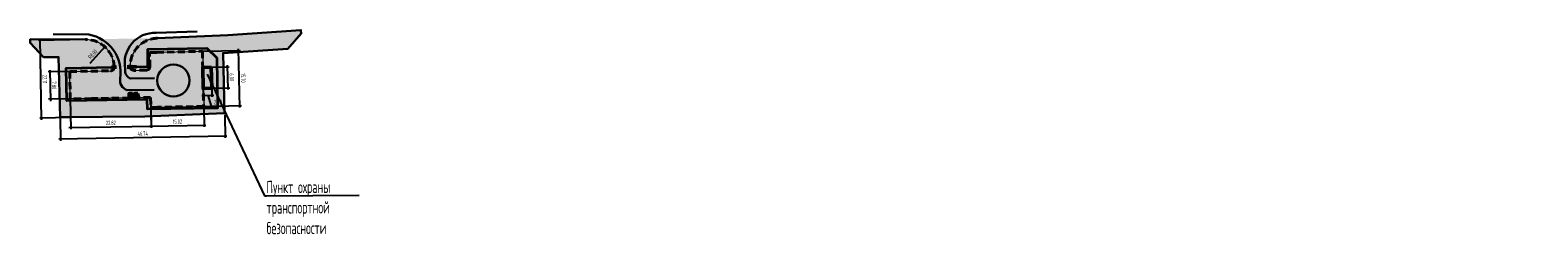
# Model space of a CAD drawing. Header units: metres. Extents: x 1286309 to 1322198, y 733861 to 790471.
# Tile 1 of 3: x 1286309 to 1286737, y 733861 to 733920. Entities that reach past the tile are written whole.
import ezdxf
from ezdxf import colors
from ezdxf.entities.mleader import LeaderData, LeaderLine
from ezdxf.math import Vec2, Vec3

# ---------------------------------------------------------------- set-up
doc = ezdxf.new("R2010")
doc.units = ezdxf.units.M
doc.linetypes.add('CENTER', pattern=[50.799999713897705, 31.75, -6.349999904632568, 6.349999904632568, -6.349999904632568])
doc.linetypes.add('JIS_02_2.0', pattern=[3, 2, -1])
for name, color, linetype, lineweight in [('020_razm_500', 22, 'Continuous', 25), ('110_kromka', 171, 'JIS_02_2.0', 40), ('Борт 100.30.15-ПВП', 7, 'Continuous', 50), ('газон', 84, 'Continuous', 25), ('движение', 44, 'OAD_dvizh', 30), ('Ограждение-ПВП', 7, 'ограждение2', 35)]:
    doc.layers.add(name, color=color, linetype=linetype, lineweight=lineweight)
doc.layers.add('140_constr_zdan', color=14, linetype='Continuous', lineweight=50, transparency=0.5)
doc.layers.add('300_z_dor', color=11, linetype='Continuous', lineweight=25, transparency=0.7)
doc.layers.add('выноски ПК', color=7, linetype='Continuous')
doc.styles.add('Geo_regular', font='cs_gost2304.shx', dxfattribs={"width": 0.75, "height": 2})
doc.styles.add('mp3_text', font='spds.shx', dxfattribs={"width": 0.75})
doc.linetypes.add('OAD_dvizh', pattern='A,15,-14.4,[1,arrow11,S=9,R=0,X=0,Y=0],-2.8,15', length=47.2)
doc.linetypes.add('ограждение2', pattern='A,0.25,-0.1,[132,ltypeshp.shx,S=0.1,R=0,X=-0.1,Y=0],-0.1,1', length=1.45)
doc.dimstyles.new('mp3_razmer_500', dxfattribs={"dimtxt": 1.25, "dimasz": 0.5, "dimexe": 0.5, "dimexo": 0, "dimgap": 0.5, "dimtad": 1, "dimzin": 1, "dimdsep": 46, "dimtxsty": 'mp3_text', "dimblk": 'OBLIQUE', "dimcen": 0, "dimdle": 0.5, "dimclrd": 256, "dimclre": 256, "dimclrt": 220, "dimazin": 0, "dimtfac": 1, "dimtmove": 1, "dimatfit": 3, "dimfxl": 1, "dimtolj": 1, "dimtzin": 9, "dimlwd": -1, "dimlwe": -1, "dimarcsym": 0})

# ---------------------------------------------------------------- blocks, each defined once
blk = doc.blocks.new('_None')
blk = doc.blocks.new('_Oblique')
at = {"color": 0, "linetype": 'ByBlock', "lineweight": -2}
blk.add_line((-0.5, -0.5), (0.5, 0.5), dxfattribs=at)
blk = doc.blocks.new('*D35')
at = {"layer": '020_razm_500', "transparency": 16777216}
for p, q in [((1286317.251827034, 733895.1171530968), (1286317.366186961, 733888.5750953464)), ((1286363.987346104, 733895.9341239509), (1286364.10170603, 733889.3920662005)), ((1286364.592890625, 733889.9007288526), (1286316.857524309, 733889.0662799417))]:
    blk.add_line(p, q, dxfattribs=at)
at = {"layer": 'DEFPOINTS', "color": 0, "lineweight": 20, "transparency": 16777216}
for p in [(1286317.251827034, 733895.1171530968), (1286363.987346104, 733895.9341239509), (1286317.357447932, 733889.0750189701)]:
    blk.add_point(p, dxfattribs=at)
at = {"layer": '020_razm_500', "transparency": 16777216, "xscale": 0.5, "yscale": 0.5, "zscale": 0.5}
for p, rotation in [((1286317.357447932, 733889.0750189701), 181.0014698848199), ((1286364.092967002, 733889.8919898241), 1.001469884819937)]:
    blk.add_blockref('_Oblique', p, dxfattribs=dict(at, rotation=rotation))
at = {"layer": '020_razm_500', "color": 220, "transparency": 16777216, "insert": (1286340.705544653, 733890.60833255), "char_height": 1.25, "attachment_point": 5, "rotation": 1.0014698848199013, "style": 'mp3_text'}
blk.add_mtext('\\A1;46.74', dxfattribs=at)
blk = doc.blocks.new('*D36')
at = {"layer": '020_razm_500', "transparency": 16777216}
for p, q in [((1286324.431567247, 733917.3548812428), (1286311.115472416, 733917.122106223)), ((1286312.010554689, 733894.5254554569), (1286311.606657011, 733917.630768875)), ((1286324.817986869, 733895.2494150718), (1286311.501892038, 733895.016640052))]:
    blk.add_line(p, q, dxfattribs=at)
at = {"layer": 'DEFPOINTS', "color": 0, "lineweight": 20, "transparency": 16777216}
for p in [(1286311.61539604, 733917.1308452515), (1286324.431567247, 733917.3548812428), (1286324.817986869, 733895.2494150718)]:
    blk.add_point(p, dxfattribs=at)
at = {"layer": '020_razm_500', "transparency": 16777216, "xscale": 0.5, "yscale": 0.5, "zscale": 0.5}
for p, rotation in [((1286311.61539604, 733917.1308452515), 91.00146988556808), ((1286312.001815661, 733895.0253790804), 271.0014698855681)]:
    blk.add_blockref('_Oblique', p, dxfattribs=dict(at, rotation=rotation))
at = {"layer": '020_razm_500', "color": 220, "transparency": 16777216, "insert": (1286312.933434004, 733906.0977749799), "char_height": 1.25, "attachment_point": 5, "rotation": 271.0014698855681, "style": 'mp3_text'}
blk.add_mtext('\\A1;22.11', dxfattribs=at)
blk = doc.blocks.new('*D37')
at = {"layer": '020_razm_500', "transparency": 16777216}
for p, q in [((1286360.153250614, 733909.5004037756), (1286365.279582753, 733909.6229575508)), ((1286364.935074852, 733903.1128642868), (1286364.76777563, 733910.1108647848)), ((1286360.296649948, 733903.5021176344), (1286365.422982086, 733903.6246714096))]:
    blk.add_line(p, q, dxfattribs=at)
at = {"layer": 'DEFPOINTS', "color": 0, "lineweight": 20, "transparency": 16777216}
for p in [(1286360.153250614, 733909.5004037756), (1286364.779725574, 733909.6110076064), (1286360.296649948, 733903.5021176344)]:
    blk.add_point(p, dxfattribs=at)
at = {"layer": '020_razm_500', "transparency": 16777216, "xscale": 0.5, "yscale": 0.5, "zscale": 0.5}
for p, rotation in [((1286364.779725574, 733909.6110076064), 91.36949316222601), ((1286364.923124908, 733903.6127214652), 271.369493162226)]:
    blk.add_blockref('_Oblique', p, dxfattribs=dict(at, rotation=rotation))
at = {"layer": '020_razm_500', "color": 220, "transparency": 16777216, "insert": (1286365.976103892, 733906.6387519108), "char_height": 1.25, "attachment_point": 5, "rotation": 271.36949316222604, "style": 'mp3_text'}
blk.add_mtext('\\A1;6.00', dxfattribs=at)
blk = doc.blocks.new('*D38')
at = {"layer": '020_razm_500', "transparency": 16777216}
for p, q in [((1286357.444203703, 733901.4783200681), (1286360.843232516, 733901.5595796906)), ((1286357.897335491, 733903.4447579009), (1286357.956010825, 733900.9904128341)), ((1286359.143718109, 733901.5189498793), (1286360.155637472, 733898.4172486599)), ((1286360.296649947, 733903.5021176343), (1286360.355325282, 733901.0477725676)), ((1286360.155637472, 733898.4172486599), (1286364.011678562, 733898.5094339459))]:
    blk.add_line(p, q, dxfattribs=at)
at = {"layer": 'DEFPOINTS', "color": 0, "lineweight": 20, "transparency": 16777216}
for p in [(1286357.897335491, 733903.4447579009), (1286360.296649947, 733903.5021176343), (1286360.343375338, 733901.547629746)]:
    blk.add_point(p, dxfattribs=at)
at = {"layer": '020_razm_500', "transparency": 16777216, "xscale": 0.5, "yscale": 0.5, "zscale": 0.5}
for p, rotation in [((1286357.944060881, 733901.4902700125), 181.369493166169), ((1286360.343375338, 733901.547629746), 1.369493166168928)]:
    blk.add_blockref('_Oblique', p, dxfattribs=dict(at, rotation=rotation))
at = {"layer": '020_razm_500', "color": 220, "transparency": 16777216, "insert": (1286362.056770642, 733899.5880199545), "char_height": 1.25, "attachment_point": 5, "rotation": 1.369493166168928, "style": 'mp3_text'}
blk.add_mtext('\\A1;2.40', dxfattribs=at)
blk = doc.blocks.new('*D47')
at = {"layer": '020_razm_500', "transparency": 16777216}
for p, q in [((1286319.996151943, 733908.272041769), (1286313.850450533, 733908.1694666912)), ((1286314.342036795, 733908.6777411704), (1286314.488893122, 733899.8789651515)), ((1286320.126320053, 733900.4731264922), (1286313.980618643, 733900.3705514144))]:
    blk.add_line(p, q, dxfattribs=at)
at = {"layer": 'DEFPOINTS', "color": 0, "lineweight": 20, "transparency": 16777216}
for p in [(1286319.996151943, 733908.272041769), (1286314.480549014, 733900.3788955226), (1286320.126320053, 733900.4731264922)]:
    blk.add_point(p, dxfattribs=at)
at = {"layer": '020_razm_500', "transparency": 16777216, "xscale": 0.5, "yscale": 0.5, "zscale": 0.5}
for p, rotation in [((1286314.350380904, 733908.1778107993), 90.95620873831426), ((1286314.480549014, 733900.3788955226), 270.9562087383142)]:
    blk.add_blockref('_Oblique', p, dxfattribs=dict(at, rotation=rotation))
at = {"layer": '020_razm_500', "color": 220, "transparency": 16777216, "insert": (1286315.540308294, 733904.2971274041), "char_height": 1.25, "attachment_point": 5, "rotation": 270.9562087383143, "style": 'mp3_text'}
blk.add_mtext('\\A1;7.80', dxfattribs=at)
blk = doc.blocks.new('*D48')
at = {"layer": '020_razm_500', "transparency": 16777216}
for p, q in [((1286320.126367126, 733900.4703061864), (1286320.277565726, 733891.8446419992)), ((1286342.942234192, 733900.8702437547), (1286343.093432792, 733892.2445795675)), ((1286319.768879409, 733892.3358020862), (1286343.584592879, 733892.7532658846))]:
    blk.add_line(p, q, dxfattribs=at)
at = {"layer": 'DEFPOINTS', "color": 0, "lineweight": 20, "transparency": 16777216}
for p in [(1286320.126367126, 733900.4703061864), (1286342.942234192, 733900.8702437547), (1286343.084669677, 733892.7445027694)]:
    blk.add_point(p, dxfattribs=at)
at = {"layer": '020_razm_500', "transparency": 16777216, "xscale": 0.5, "yscale": 0.5, "zscale": 0.5}
for p, rotation in [((1286320.268802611, 733892.3445652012), 181.0042304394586), ((1286343.084669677, 733892.7445027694), 1.004230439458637)]:
    blk.add_blockref('_Oblique', p, dxfattribs=dict(at, rotation=rotation))
at = {"layer": '020_razm_500', "color": 220, "transparency": 16777216, "insert": (1286331.657019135, 733893.6693611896), "char_height": 1.25, "attachment_point": 5, "rotation": 1.004230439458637, "style": 'mp3_text'}
blk.add_mtext('\\A1;22.82', dxfattribs=at)
blk = doc.blocks.new('*D49')
at = {"layer": '020_razm_500', "transparency": 16777216}
for p, q in [((1286342.99137895, 733898.0666054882), (1286343.09343225, 733892.2445795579)), ((1286358.006316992, 733898.3297997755), (1286358.108370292, 733892.5077738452)), ((1286342.584745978, 733892.7357396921), (1286358.599530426, 733893.0164601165))]:
    blk.add_line(p, q, dxfattribs=at)
at = {"layer": 'DEFPOINTS', "color": 0, "lineweight": 20, "transparency": 16777216}
for p in [(1286342.99137895, 733898.0666054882), (1286358.006316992, 733898.3297997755), (1286358.099607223, 733893.0076970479)]:
    blk.add_point(p, dxfattribs=at)
at = {"layer": '020_razm_500', "transparency": 16777216, "xscale": 0.5, "yscale": 0.5, "zscale": 0.5}
for p, rotation in [((1286343.084669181, 733892.7445027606), 181.0042250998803), ((1286358.099607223, 733893.0076970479), 1.004225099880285)]:
    blk.add_blockref('_Oblique', p, dxfattribs=dict(at, rotation=rotation))
at = {"layer": '020_razm_500', "color": 220, "transparency": 16777216, "insert": (1286350.572421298, 733894.0009271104), "char_height": 1.25, "attachment_point": 5, "rotation": 1.0042250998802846, "style": 'mp3_text'}
blk.add_mtext('\\A1;15.02', dxfattribs=at)
blk = doc.blocks.new('*D50')
at = {"layer": '020_razm_500', "transparency": 16777216}
for p, q in [((1286357.649916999, 733914.0233852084), (1286368.418732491, 733914.2679440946)), ((1286368.286613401, 733898.0631355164), (1286367.907509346, 733914.7564631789)), ((1286358.006316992, 733898.3297997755), (1286368.775132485, 733898.5743586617))]:
    blk.add_line(p, q, dxfattribs=at)
at = {"layer": 'DEFPOINTS', "color": 0, "lineweight": 20, "transparency": 16777216}
for p in [(1286357.649916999, 733914.0233852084), (1286367.918861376, 733914.256592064), (1286358.006316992, 733898.3297997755)]:
    blk.add_point(p, dxfattribs=at)
at = {"layer": '020_razm_500', "transparency": 16777216, "xscale": 0.5, "yscale": 0.5, "zscale": 0.5}
for p, rotation in [((1286367.918861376, 733914.256592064), 91.30095866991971), ((1286368.27526137, 733898.5630066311), 271.3009586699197)]:
    blk.add_blockref('_Oblique', p, dxfattribs=dict(at, rotation=rotation))
at = {"layer": '020_razm_500', "color": 220, "transparency": 16777216, "insert": (1286369.221771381, 733906.4353414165), "char_height": 1.25, "attachment_point": 5, "rotation": 271.30095866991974, "style": 'mp3_text'}
blk.add_mtext('\\A1;15.70', dxfattribs=at)
blk = doc.blocks.new('*D51')
at = {"layer": '020_razm_500', "transparency": 16777216}
blk.add_line((1286325.740809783, 733910.6438428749), (1286329.939713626, 733915.293600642), dxfattribs=at)
at = {"layer": 'DEFPOINTS', "color": 0, "lineweight": 20, "transparency": 16777216}
for p in [(1286329.939713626, 733915.293600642), (1286324.578040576, 733909.3562222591)]:
    blk.add_point(p, dxfattribs=at)
at = {"layer": '020_razm_500', "transparency": 16777216, "xscale": 0.5, "yscale": 0.5, "zscale": 0.5, "rotation": 47.9167922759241}
blk.add_blockref('_Oblique', (1286329.939713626, 733915.293600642), dxfattribs=at)
at = {"layer": '020_razm_500', "color": 220, "transparency": 16777216, "insert": (1286326.51257266, 733913.1770537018), "char_height": 1.25, "attachment_point": 5, "rotation": 47.916792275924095, "style": 'mp3_text'}
blk.add_mtext('\\A1;R8.00', dxfattribs=at)

msp = doc.modelspace()

# ---------------------------------------------------------------- hatches: boundary and pattern name
at = {"layer": '140_constr_zdan', "linetype": 'CENTER', "lineweight": 20}
h = msp.add_hatch(color=1, dxfattribs=at)
h.dxf.hatch_style = 1
h.paths.add_polyline_path([(1286360.153250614, 733909.5004037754), (1286360.296649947, 733903.5021176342), (1286357.897335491, 733903.4447579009), (1286357.753936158, 733909.4430440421)])
at = {"layer": '300_z_dor', "linetype": 'Continuous', "lineweight": 20}
h = msp.add_hatch(color=256, dxfattribs=at)
h.dxf.hatch_style = 1
edge = h.paths.add_edge_path()
edge.add_arc((1286345.093421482, 733909.7222432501), 8.025918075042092, 91.19054787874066, 177.4834254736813)
edge.add_arc((1286338.317172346, 733909.8578533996), 1.260708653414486, 170.0980397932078, 267.1322903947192)
edge.add_line((1286338.254098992, 733908.598723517), (1286341.771196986, 733908.6841332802))
edge.add_arc((1286341.746110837, 733909.6838185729), 0.999999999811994, 271.4374812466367, 354.8645806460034)
edge.add_line((1286342.742096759, 733909.5943085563), (1286342.639621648, 733913.677951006))
edge.add_line((1286342.639621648, 733913.677951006), (1286357.64605943, 733914.0428522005))
edge.add_line((1286357.64605943, 733914.0428522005), (1286358.028185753, 733898.3497500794))
edge.add_line((1286358.028185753, 733898.3497500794), (1286343.013228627, 733898.0805290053))
edge.add_line((1286343.013228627, 733898.0805290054), (1286342.96072591, 733900.8819170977))
edge.add_line((1286342.96072591, 733900.8819170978), (1286320.145077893, 733900.4740301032))
edge.add_line((1286320.145077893, 733900.4740301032), (1286320.001092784, 733908.2585839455))
edge.add_line((1286320.001092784, 733908.2585839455), (1286331.831702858, 733908.5038210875))
edge.add_arc((1286331.585431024, 733909.4730218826), 0.9999999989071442, 284.2570076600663, 361.0596366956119)
edge.add_arc((1286324.504558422, 733909.3157067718), 8.082613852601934, 1.246361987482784, 92.46052880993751)
edge.add_line((1286324.157562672, 733917.3908687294), (1286344.926663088, 733917.7464287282))
at = {"layer": 'газон', "linetype": 'Continuous', "lineweight": 20}
h = msp.add_hatch(dxfattribs=at)
h.set_pattern_fill('DOTS', color=82, scale=0.5)
h.set_pattern_definition([(0, (0, 0), (0.396875, 0.79375), [0, -0.79375])])
edge = h.paths.add_edge_path()
edge.add_line((1286308.746146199, 733916.4134522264), (1286312.571777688, 733912.370835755))
edge.add_line((1286312.571777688, 733912.370835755), (1286316.795705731, 733912.3604797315))
edge.add_line((1286316.795705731, 733912.3604797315), (1286317.227638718, 733895.2481963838))
edge.add_line((1286317.227638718, 733895.2481963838), (1286341.34405702, 733895.523071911))
edge.add_line((1286341.34405702, 733895.523071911), (1286363.962676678, 733896.454669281))
edge.add_line((1286363.962676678, 733896.454669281), (1286363.522190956, 733913.5177272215))
edge.add_line((1286363.522190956, 733913.5177272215), (1286381.935067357, 733914.716118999))
edge.add_line((1286381.935067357, 733914.716118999), (1286385.681245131, 733919.0243576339))
edge.add_line((1286385.681245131, 733919.0243576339), (1286385.595347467, 733920.0318620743))
edge.add_line((1286385.595347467, 733920.0318620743), (1286364.828114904, 733918.605457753))
edge.add_line((1286364.828114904, 733918.605457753), (1286344.031767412, 733917.6632977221))
edge.add_arc((1286345.074621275, 733909.7315604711), 7.999999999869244, 97.49020702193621, 180.0000000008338)
edge.add_arc((1286338.293961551, 733909.8106566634), 1.221902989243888, 183.7114639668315, 269.9741901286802)
edge.add_line((1286338.293411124, 733908.588753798), (1286341.761930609, 733908.6716747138))
edge.add_arc((1286341.731700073, 733909.6856020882), 1.014377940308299, 271.7077841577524, 360.6402156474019)
edge.add_line((1286342.746014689, 733909.6969363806), (1286342.636280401, 733913.6644584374))
edge.add_line((1286342.636280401, 733913.6644584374), (1286357.650324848, 733914.0054261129))
edge.add_line((1286357.650324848, 733914.0054261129), (1286357.753936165, 733909.4430437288))
edge.add_line((1286357.753936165, 733909.4430437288), (1286360.153250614, 733909.5004037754))
edge.add_line((1286360.153250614, 733909.5004037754), (1286360.296649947, 733903.5021176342))
edge.add_line((1286360.296649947, 733903.5021176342), (1286357.897335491, 733903.4447579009))
edge.add_line((1286357.897335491, 733903.4447579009), (1286358.006316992, 733898.3297997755))
edge.add_line((1286358.006316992, 733898.3297997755), (1286342.991378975, 733898.066604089))
edge.add_line((1286342.991378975, 733898.066604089), (1286342.942887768, 733900.8680644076))
edge.add_line((1286342.942887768, 733900.8680644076), (1286320.126320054, 733900.4731264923))
edge.add_line((1286320.126320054, 733900.4731264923), (1286319.991328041, 733908.271958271))
edge.add_line((1286319.991328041, 733908.271958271), (1286331.594414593, 733908.4727991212))
edge.add_arc((1286331.576942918, 733909.4730228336), 1.000376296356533, 271.0007275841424, 362.3341994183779)
edge.add_arc((1286324.578040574, 733909.3562222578), 7.999999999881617, 1.128399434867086, 90)
edge.add_line((1286324.578040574, 733917.3562222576), (1286308.759700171, 733917.4141004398))
edge.add_line((1286308.759700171, 733917.4141004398), (1286308.746146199, 733916.4134522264))

# ---------------------------------------------------------------- linework, layer by layer
at = {"layer": '110_kromka'}
for p, q in [((1286342.636280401, 733913.6644584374), (1286344.672606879, 733913.7131403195)), ((1286342.733909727, 733909.5806972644), (1286342.636280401, 733913.6644584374)), ((1286344.672606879, 733913.7131403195), (1286357.649916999, 733914.0233852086)), ((1286357.649916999, 733914.0233852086), (1286358.006316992, 733898.3297997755)), ((1286319.996151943, 733908.2720417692), (1286331.594414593, 733908.4727991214)), ((1286319.996151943, 733908.2720417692), (1286320.126320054, 733900.4731264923)), ((1286341.761930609, 733908.6716747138), (1286338.293411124, 733908.5887537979)), ((1286326.191100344, 733900.5781033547), (1286320.126320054, 733900.4731264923)), ((1286342.942200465, 733900.8680525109), (1286326.191100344, 733900.5781033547)), ((1286342.94227258, 733900.8680537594), (1286342.991379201, 733898.0665911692)), ((1286344.933202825, 733898.1006309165), (1286342.991379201, 733898.0665911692)), ((1286358.006316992, 733898.3297997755), (1286344.933202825, 733898.1006309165))]:
    msp.add_line(p, q, dxfattribs=at)
for centre, radius, start, end in [((1286324.578040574, 733909.3562222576), 8, 1.128399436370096, 91.04909654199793), ((1286345.074621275, 733909.731560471), 8, 91.04909654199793, 181.0708859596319), ((1286331.577107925, 733909.4726493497), 1.000000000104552, 270.991648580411, 0.9916485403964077), ((1286338.313011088, 733909.8591840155), 1.270581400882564, 193.2560336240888, 269.1161213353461), ((1286341.73803072, 733909.6713890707), 1, 271.3694931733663, 0.991648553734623)]:
    msp.add_arc(centre, radius, start, end, dxfattribs=at)
at = {"layer": '140_constr_zdan'}
for points in [[(1286360.153250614, 733909.5004037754), (1286360.296649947, 733903.5021176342), (1286357.897335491, 733903.4447579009), (1286357.753936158, 733909.4430440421), (1286360.153250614, 733909.5004037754)], [(1286339.349126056, 733902.0245280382), (1286339.366432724, 733901.0246778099), (1286338.366582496, 733901.0073711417), (1286338.349275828, 733902.00722137), (1286339.349126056, 733902.0245280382)]]:
    msp.add_lwpolyline(points, close=True, dxfattribs=at)
msp.add_lwpolyline([(1286337.807341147, 733902.0015342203), (1286337.824647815, 733901.0016839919), (1286336.824797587, 733900.9843773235), (1286336.807490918, 733901.984227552), (1286337.807341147, 733902.0015342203)], dxfattribs=at)
at = {"layer": 'Борт 100.30.15-ПВП'}
msp.add_line((1286332.576958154, 733909.4899560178), (1286332.576958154, 733909.489956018), dxfattribs=at)
at = {"layer": 'газон', "color": 82, "linetype": 'Continuous', "lineweight": 20}
msp.add_lwpolyline([(1286308.746146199, 733916.4134522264), (1286312.571777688, 733912.370835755), (1286316.795705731, 733912.3604797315), (1286317.227638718, 733895.2481963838), (1286341.34405702, 733895.523071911), (1286363.962676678, 733896.454669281), (1286363.522190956, 733913.5177272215), (1286381.935067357, 733914.716118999), (1286385.681245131, 733919.0243576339), (1286385.595347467, 733920.0318620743), (1286364.828114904, 733918.605457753), (1286344.031767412, 733917.6632977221, 0.3764221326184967), (1286337.074621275, 733909.731560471, 0.395235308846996), (1286338.293411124, 733908.588753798), (1286341.761930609, 733908.6716747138, 0.4087666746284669), (1286342.746014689, 733909.6969363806), (1286342.636280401, 733913.6644584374), (1286357.650324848, 733914.0054261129), (1286358.006316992, 733898.3297997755), (1286342.991378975, 733898.066604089), (1286342.942887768, 733900.8680644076), (1286320.126320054, 733900.4731264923), (1286319.991328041, 733908.271958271), (1286331.594414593, 733908.4727991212, 0.4210467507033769), (1286332.576489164, 733909.5137663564, 0.4084569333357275), (1286324.578040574, 733917.3562222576), (1286308.759700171, 733917.4141004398), (1286308.746146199, 733916.4134522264)], format="xyb", close=True, dxfattribs=at)
at = {"layer": 'газон', "linetype": 'Continuous', "lineweight": 30}
msp.add_lwpolyline([(1286324.431567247, 733917.354881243), (1286308.759700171, 733917.4141004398), (1286308.746146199, 733916.4134522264), (1286312.571777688, 733912.370835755), (1286316.795705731, 733912.3604797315), (1286317.227638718, 733895.2481963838), (1286341.34405702, 733895.523071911), (1286363.962676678, 733896.454669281), (1286363.522190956, 733913.5177272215), (1286381.935067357, 733914.716118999), (1286385.681245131, 733919.0243576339), (1286385.595347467, 733920.0318620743), (1286364.828114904, 733918.605457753), (1286344.92814795, 733917.7302194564)], dxfattribs=at)
at = {"layer": 'движение', "ltscale": 0.1, "flags": 128}
for points in [[(1286315.260917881, 733918.8744178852), (1286325.363337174, 733918.7535688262, -0.4122639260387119), (1286334.300214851, 733906.3008614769, 0.3719485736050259), (1286336.262898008, 733902.9696309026), (1286343.9294306, 733903.0957342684)], [(1286356.127208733, 733919.6001974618), (1286344.523112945, 733919.2450103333, 0.4896550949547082), (1286335.764287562, 733908.9963209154, 0.3980175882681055), (1286337.374066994, 733906.253564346), (1286344.044415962, 733906.4114319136)]]:
    msp.add_lwpolyline(points, format="xyb", dxfattribs=at)
at = {"layer": 'движение', "ltscale": 0.1}
msp.add_circle((1286349.410969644, 733905.7123791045), 4.573805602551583, dxfattribs=at)
at = {"layer": 'Ограждение-ПВП', "lineweight": 70}
for p, q in [((1286332.585611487, 733908.9900309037), (1286332.568304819, 733909.9898811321)), ((1286332.585611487, 733908.9900309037), (1286332.568304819, 733909.9898811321)), ((1286337.084937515, 733909.0679109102), (1286337.067630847, 733910.0677611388)), ((1286337.084937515, 733909.0679109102), (1286337.067630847, 733910.0677611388)), ((1286337.284907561, 733909.0713722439), (1286337.267600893, 733910.0712224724)), ((1286337.284907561, 733909.0713722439), (1286337.267600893, 733910.0712224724)), ((1286338.284757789, 733909.088678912), (1286338.267451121, 733910.0885291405)), ((1286338.284757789, 733909.088678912), (1286338.267451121, 733910.0885291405))]:
    msp.add_line(p, q, dxfattribs=at)
at = {"layer": 'Ограждение-ПВП', "ltscale": 2}
msp.add_lwpolyline([(1286338.276104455, 733909.5886040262), (1286342.196735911, 733909.6564672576), (1286342.110202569, 733914.6557184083), (1286358.886470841, 733914.9461032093), (1286361.734510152, 733912.1949812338), (1286361.969205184, 733897.8893976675), (1286342.016886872, 733897.5494317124), (1286341.967858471, 733900.3462946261), (1286319.137985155, 733899.955944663), (1286318.978995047, 733909.2545853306), (1286327.567409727, 733909.4032444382), (1286332.576958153, 733909.489956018)], dxfattribs=at)
at = {"layer": 'Ограждение-ПВП', "ltscale": 0.1}
msp.add_lwpolyline([(1286337.076284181, 733909.5678360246), (1286337.276254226, 733909.5712973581)], dxfattribs=at)
msp.add_lwpolyline([(1286337.076284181, 733909.5678360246), (1286337.276254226, 733909.5712973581)], dxfattribs=at)

# ---------------------------------------------------------------- dimensions: what is measured, and where the dimension line sits
at = {"layer": '020_razm_500'}
for p1, p2, distance, picture, middle in [((1286324.817986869, 733895.2494150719), (1286324.431567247, 733917.354881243), 12.81812921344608, '*D36', (1286312.933434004, 733906.0977749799)), ((1286358.006316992, 733898.3297997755), (1286357.649916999, 733914.0233852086), -10.271592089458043, '*D50', (1286369.221771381, 733906.4353414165)), ((1286319.996151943, 733908.2720417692), (1286320.126320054, 733900.4731264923), -5.646557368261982, '*D47', (1286315.540308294, 733904.2971274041)), ((1286360.296649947, 733903.5021176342), (1286360.153250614, 733909.5004037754), -4.6277968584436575, '*D37', (1286365.976103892, 733906.6387519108)), ((1286320.126367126, 733900.4703061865), (1286342.942234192, 733900.8702437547), -8.126989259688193, '*D48', (1286331.657019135, 733893.6693611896)), ((1286357.897335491, 733903.4447579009), (1286360.296649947, 733903.5021176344), -1.955046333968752, '*D38', (1286360.628607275, 733899.553877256)), ((1286363.987346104, 733895.9341239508), (1286317.251827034, 733895.1171530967), 6.043057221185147, '*D35', (1286340.705544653, 733890.60833255)), ((1286342.99137895, 733898.0666054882), (1286358.006316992, 733898.3297997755), -5.322920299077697, '*D49', (1286350.572421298, 733894.0009271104))]:
    dim = msp.add_aligned_dim(p1=p1, p2=p2, distance=distance, dimstyle='mp3_razmer_500', dxfattribs=at)
    dim.commit()
    dim.dimension.update_dxf_attribs({"geometry": picture, "text_midpoint": middle})
dim = msp.add_radius_dim(center=(1286324.578040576, 733909.3562222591), mpoint=(1286329.939713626, 733915.293600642), dimstyle='mp3_razmer_500', dxfattribs=at)
dim.commit()
dim.dimension.update_dxf_attribs({"geometry": '*D51', "text_midpoint": (1286327.347516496, 733912.4230684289), "dimtype": 164})

# ---------------------------------------------------------------- leaders
at = {"layer": 'выноски ПК', "color": 0}
ml = msp.add_multileader_mtext('Standard', dxfattribs=at)
ml.set_content('Пункт охраны\\Pтранспортной \\Pбезопасности', style='Geo_regular')
ml.set_leader_properties(color=256)
ml.set_arrow_properties(name='NONE')
ml.build(insert=Vec2(0, 0))
ml.multileader.update_dxf_attribs({"text_left_attachment_type": 6, "text_right_attachment_type": 6, "dogleg_length": 0.5967776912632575, "arrow_head_size": 1.5})
ctx = ml.context
ctx.base_point, ctx.char_height, ctx.arrow_head_size, ctx.landing_gap_size, ctx.plane_origin, ctx.plane_x_axis, ctx.plane_y_axis = Vec3(1286375.832652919, 733872.9666048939), 3.5, 1.5, 0, Vec3(1285661.465545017, 732748.8715578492), Vec3(0.9999888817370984, 0.004715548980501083), Vec3(-0.004715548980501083, 0.9999888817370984)
ctx.left_attachment, ctx.right_attachment = 6, 6
notes = []
notes.append((ctx, [(1, (1, 1, 0), (1286375.235881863, 733872.9637907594), (0.9999888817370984, 0.004715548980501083), 0.5967776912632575, [(0, [(1286359.019822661, 733907.4672974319)], 0, [])])]))
ctx.mtext.insert, ctx.mtext.text_direction, ctx.mtext.rotation, ctx.mtext.width, ctx.mtext.defined_height, ctx.mtext.flow_direction = Vec3(1286375.812847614, 733877.1665581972), Vec3(0.9999888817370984, 0.004715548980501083), 0.004715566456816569, 360.8604597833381, 3.961182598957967, 5
for ctx, leaders in notes:
    for number, flags, end, landing, length, lines in leaders:
        leader = LeaderData()
        leader.index, (leader.has_last_leader_line, leader.has_dogleg_vector, leader.attachment_direction) = number, flags
        leader.last_leader_point, leader.dogleg_vector, leader.dogleg_length = Vec3(end), Vec3(landing), length
        for number, points, colour, breaks in lines:
            line = LeaderLine()
            line.index, line.vertices, line.color, line.breaks = number, Vec3.list(points), colors.encode_raw_color(colour), breaks
            leader.lines.append(line)
        ctx.leaders.append(leader)

doc.saveas('drawing.dxf')
